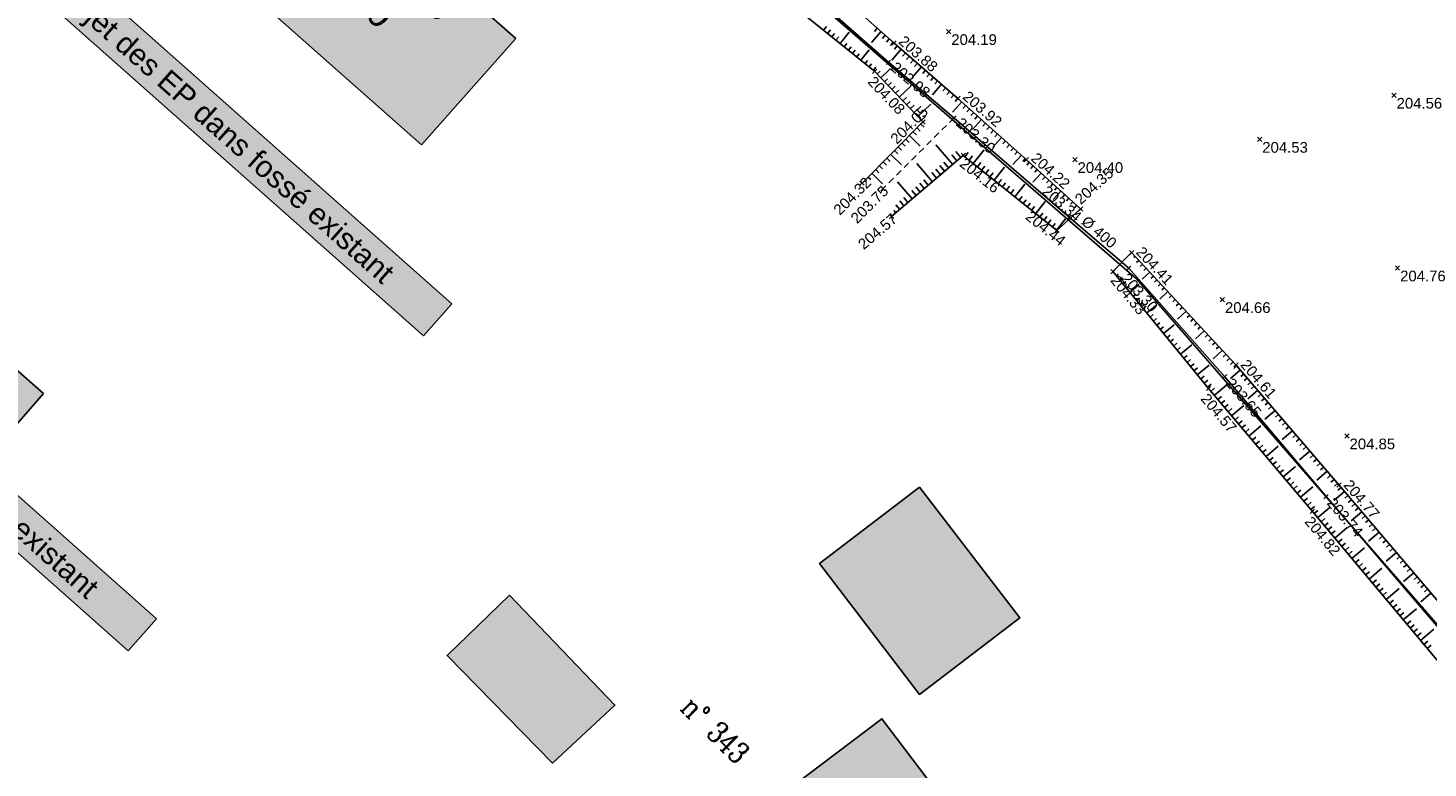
# Model space of a CAD drawing. Extents: x 1616800 to 1632437, y 2248456 to 2251974.
# Tile 25 of 256: x 1617912 to 1618044, y 2251266 to 2251335. Entities that reach past the tile are written whole.
import ezdxf
from ezdxf.enums import TextEntityAlignment as Align

# ---------------------------------------------------------------- set-up
doc = ezdxf.new("R2010")
doc.units = 0
doc.header["$LTSCALE"] = 2
doc.header["$PDMODE"] = 3
doc.header["$PDSIZE"] = 0.2
for name, pattern in [('CONTINU', [0]), ('FOSSE', [0.5, 0.3, -0.2]), ('TOPO_CONTINU', [0.5, 0.25, 0.25])]:
    doc.linetypes.add(name, pattern=pattern)
doc.layers.get('0').update_dxf_attribs({"linetype": 'CONTINUOUS'})
for name, color, linetype in [('02-PAP-EP TEXTE POUR 2000°', 3, 'CONTINUOUS'), ('03-PAP-EU TEXTE POUR 2000°', 1, 'CONTINUOUS'), ('06-PAP AEP PROJET', 5, 'CONTINUOUS'), ('X-PTS TOPO-TEXTE TOPOALT', 8, 'CONTINUOUS'), ('X-PTS TOPO-TOPOPOINT', 8, 'CONTINUOUS'), ('Y - FDP TOPO-LIMITES_ 98061', 8, 'CONTINUOUS'), ('Y-FDP TOPO-CAD_BATI', 11, 'CONTINUOUS'), ('Y-FDP TOPO-CADASTRE_NUMERO', 11, 'CONTINUOUS'), ('Y-FDP TOPO-TOP_AXE_FOSSE', 8, 'CONTINUOUS'), ('Y-FDP TOPO-TOP_BARBULE', 8, 'CONTINUOUS'), ('Y-FDP TOPO-TOP_TALUS', 8, 'CONTINUOUS'), ('Y-RESEAU EXISTANT FDP-TOP_PLUVIAL_400', 96, 'CONTINUOUS'), ('Y-RESEAU EXISTANT FDP-TOP_PLUVIAL_TEXTE', 96, 'CONTINUOUS')]:
    doc.layers.add(name, color=color, linetype=linetype)
doc.styles.add('Arial 1.5', font='arial.ttf', dxfattribs={"width": 0.99, "height": 0.75})
doc.styles.add('COMPLEX', font='complex.shx')
doc.styles.get("Standard").update_dxf_attribs({"font": 'arial.ttf'})

# ---------------------------------------------------------------- blocks, each defined once
blk = doc.blocks.new('TCPOINT')
at = {"color": 0}
blk.add_point((0, 0), dxfattribs=at)
at = {"layer": 'X-PTS TOPO-TEXTE TOPOALT'}
blk.add_attdef('ALT', text='', height=0.75, dxfattribs=at).set_placement((0.25, -0.25), align=Align.TOP_LEFT)
blk = doc.blocks.new('TCPOINT_C')
at = {"color": 0}
blk.add_point((0, 0), dxfattribs=at)
at = {"layer": 'X-PTS TOPO-TEXTE TOPOALT'}
blk.add_attdef('ALT', text='', height=0.75, dxfattribs=at).set_placement((0.5, 0.09), align=Align.MIDDLE_LEFT)
blk = doc.blocks.new('TCPOINT_2')
at = {"color": 0}
blk.add_point((0, 0), dxfattribs=at)
at = {"layer": 'X-PTS TOPO-TEXTE TOPOALT'}
blk.add_attdef('ALT', (0.25, 0.25), '', height=0.75, dxfattribs=at)

msp = doc.modelspace()

# ---------------------------------------------------------------- hatches: boundary and pattern name
at = {"layer": 'Y-FDP TOPO-CAD_BATI'}
for points in [[(1617995.9922, 2251292.2961), (1618005.3768, 2251280.0324), (1617996.0005, 2251272.8654), (1617986.626, 2251285.129)], [(1617957.5619, 2251282.1558), (1617967.4518, 2251271.8583), (1617961.6092, 2251266.4237), (1617951.7275, 2251276.4912)], [(1617973.9367, 2251262.2073), (1617977.2061, 2251264.6819), (1617979.9181, 2251261.0906), (1617992.4626, 2251270.583), (1618005.1917, 2251253.7631), (1617999.8801, 2251249.7444), (1618006.215, 2251241.3747), (1617995.5315, 2251233.2879)]]:
    msp.add_hatch(color=256, dxfattribs=at).paths.add_polyline_path(points)

# ---------------------------------------------------------------- linework, layer by layer
at = {"layer": 'Y - FDP TOPO-LIMITES_ 98061', "flags": 128}
msp.add_lwpolyline([(1618000.033, 2251119.6372), (1618010.804, 2251118.9442), (1618115.6175, 2251197.6704), (1618016.3138, 2251311.8142), (1617999.4777, 2251326.37), (1617969.9379, 2251352.0601), (1617934.7754, 2251382.3083), (1618000.3795, 2251451.6653), (1618016.0396, 2251467.7735), (1618112.1715, 2251442.2887), (1618276.1045, 2251385.219), (1618332.7249, 2251346.7882), (1618346.2552, 2251357.2778), (1618351.6069, 2251354.908), (1618148.3489, 2251202.3141), (1618189.5386, 2251153.7374), (1618188.0254, 2251152.4292), (1618159.8898, 2251128.1121), (1618124.8252, 2251097.8039), (1618067.4989, 2251048.255), (1618052.0285, 2251063.7931), (1618022.5176, 2251095.4882), (1618000.033, 2251119.6372)], dxfattribs=at)
msp.add_lwpolyline([(1617934.7754, 2251382.3083), (1617969.9379, 2251352.0601), (1617999.4777, 2251326.37), (1618016.3138, 2251311.8142), (1618115.6175, 2251197.6704), (1618010.804, 2251118.9442), (1618000.033, 2251119.6372), (1617987.9627, 2251132.6017), (1617972.2675, 2251149.4576), (1617957.6492, 2251163.9861), (1617839.028, 2251281.8757), (1617904.6571, 2251349.6964)], close=True, dxfattribs=at)
at = {"layer": 'Y-FDP TOPO-CAD_BATI', "flags": 128}
for points in [[(1617995.9923, 2251292.2953), (1618005.377, 2251280.0318), (1617996.0008, 2251272.8647), (1617986.6261, 2251285.1282), (1617995.9923, 2251292.2953)], [(1617957.5619, 2251282.1549), (1617967.4519, 2251271.8575), (1617961.6094, 2251266.4229), (1617951.7275, 2251276.4903), (1617957.5619, 2251282.1549)], [(1617973.9369, 2251262.2066), (1617977.2063, 2251264.6812), (1617979.9184, 2251261.0899), (1617992.4629, 2251270.5823), (1618005.1922, 2251253.7625), (1617999.8807, 2251249.7439), (1618006.2157, 2251241.3742), (1617995.5323, 2251233.2874), (1617973.9369, 2251262.2066)]]:
    msp.add_lwpolyline(points, close=True, dxfattribs=at)
at = {"layer": 'Y-FDP TOPO-TOP_AXE_FOSSE', "flags": 128}
for points in [[(1618010.012, 2251317.578), (1617999.211, 2251326.888), (1617993.081, 2251332.1), (1617981.784, 2251342.05), (1617972.369, 2251350.343), (1617959.252, 2251361.899), (1617947.067, 2251371.918), (1617935.4036, 2251382.537)], [(1618015.59, 2251312.796), (1618024.588, 2251302.625), (1618034.084, 2251291.399), (1618045.776, 2251277.741), (1618057.619, 2251264.29), (1618069.665, 2251250.343), (1618080.511, 2251238.102), (1618091.341, 2251225.632), (1618102.248, 2251212.839), (1618113.069, 2251200.421), (1618115.7166, 2251197.303)]]:
    msp.add_lwpolyline(points, dxfattribs=at)
at = {"layer": 'Y-FDP TOPO-TOP_AXE_FOSSE', "linetype": 'FOSSE', "flags": 128}
msp.add_lwpolyline([(1617999.211, 2251326.888), (1617992.565, 2251320.257)], dxfattribs=at)
at = {"layer": 'Y-FDP TOPO-TOP_BARBULE'}
for p, q in [((1617986.9929, 2251335.1161), (1617987.2584, 2251335.4454)), ((1617987.3821, 2251334.8023), (1617987.6443, 2251335.1274)), ((1617992.0316, 2251335.2973), (1617991.7602, 2251334.9908)), ((1617987.7714, 2251334.4884), (1617988.0303, 2251334.8095)), ((1617988.1606, 2251334.1746), (1617988.4162, 2251334.4916)), ((1617988.5499, 2251333.8608), (1617989.391, 2251334.904)), ((1617988.9391, 2251333.5469), (1617989.1882, 2251333.8558)), ((1617992.4059, 2251334.9659), (1617991.5021, 2251333.9449)), ((1617992.7803, 2251334.6344), (1617992.5094, 2251334.3284)), ((1617993.1547, 2251334.303), (1617992.8839, 2251333.9972)), ((1617993.5291, 2251333.9716), (1617993.2585, 2251333.666)), ((1617989.3283, 2251333.2331), (1617989.5741, 2251333.5379)), ((1617989.7176, 2251332.9192), (1617989.9601, 2251333.22)), ((1617990.1068, 2251332.6054), (1617990.346, 2251332.9021)), ((1617990.496, 2251332.2916), (1617991.2825, 2251333.267)), ((1617994.2843, 2251333.3162), (1617993.3907, 2251332.2845)), ((1617993.9064, 2251333.6435), (1617993.6387, 2251333.3344)), ((1617994.6623, 2251332.9888), (1617994.3949, 2251332.6802)), ((1617995.0402, 2251332.6615), (1617994.7736, 2251332.3536)), ((1617990.8853, 2251331.9777), (1617991.1179, 2251332.2663)), ((1617991.2745, 2251331.6639), (1617991.5039, 2251331.9484)), ((1617991.6637, 2251331.35), (1617991.8898, 2251331.6305)), ((1617992.0234, 2251331.0041), (1617992.2891, 2251331.2571)), ((1617992.3682, 2251330.642), (1617993.2842, 2251331.5144)), ((1617995.4181, 2251332.3341), (1617995.1522, 2251332.0271)), ((1617996.174, 2251331.6794), (1617995.2924, 2251330.6616)), ((1617995.7961, 2251332.0067), (1617995.5309, 2251331.7006)), ((1617996.5519, 2251331.352), (1617996.2882, 2251331.0475)), ((1617992.7131, 2251330.28), (1617992.997, 2251330.5504)), ((1617993.0579, 2251329.9179), (1617993.351, 2251330.1971)), ((1617993.4027, 2251329.5558), (1617993.705, 2251329.8437)), ((1617994.0924, 2251328.8317), (1617995.1612, 2251329.8496)), ((1617996.9299, 2251331.0246), (1617996.6668, 2251330.721)), ((1617997.3078, 2251330.6973), (1617997.0455, 2251330.3944)), ((1617998.0637, 2251330.0426), (1617997.1941, 2251329.0387)), ((1617997.6857, 2251330.3699), (1617997.4241, 2251330.0679)), ((1617993.7475, 2251329.1937), (1617994.059, 2251329.4904)), ((1617994.4372, 2251328.4696), (1617994.767, 2251328.7837)), ((1617998.4416, 2251329.7152), (1617998.1815, 2251329.4149)), ((1617998.8195, 2251329.3878), (1617998.5601, 2251329.0883)), ((1617999.1975, 2251329.0605), (1617998.9388, 2251328.7618)), ((1617999.5754, 2251328.7331), (1617999.3174, 2251328.4353)), ((1617994.782, 2251328.1075), (1617995.121, 2251328.4304)), ((1617995.1268, 2251327.7454), (1617995.475, 2251328.077)), ((1617995.4717, 2251327.3834), (1617995.829, 2251327.7237)), ((1617995.8165, 2251327.0213), (1617997.0382, 2251328.1848)), ((1617999.9478, 2251328.3995), (1617999.0773, 2251327.4293)), ((1618000.32, 2251328.0656), (1618000.0609, 2251327.7769)), ((1618000.6921, 2251327.7316), (1618000.4346, 2251327.4447)), ((1618001.0643, 2251327.3977), (1618000.8084, 2251327.1126)), ((1617995.7609, 2251325.947), (1617996.0621, 2251325.6472)), ((1617996.1135, 2251326.3014), (1617996.4151, 2251326.0014)), ((1617996.1613, 2251326.6592), (1617996.537, 2251327.017)), ((1618001.8085, 2251326.7299), (1618000.9663, 2251325.7912)), ((1618001.4364, 2251327.0638), (1618001.1821, 2251326.7804)), ((1618002.1807, 2251326.3959), (1618001.9296, 2251326.1161)), ((1618002.5528, 2251326.062), (1618002.3033, 2251325.784)), ((1617994.703, 2251324.8835), (1617995.0033, 2251324.5848)), ((1617995.0556, 2251325.238), (1617996.0578, 2251324.2411)), ((1617995.4082, 2251325.5925), (1617995.7092, 2251325.2931)), ((1618002.925, 2251325.7281), (1618002.6771, 2251325.4518)), ((1618003.6693, 2251325.0602), (1618002.8536, 2251324.1512)), ((1618003.2971, 2251325.3941), (1618003.0508, 2251325.1197)), ((1618004.0414, 2251324.7263), (1618003.7983, 2251324.4554)), ((1617993.2925, 2251323.4656), (1617994.2893, 2251322.474)), ((1617993.6451, 2251323.8201), (1617993.9445, 2251323.5223)), ((1617993.9977, 2251324.1746), (1617994.2974, 2251323.8764)), ((1617994.3504, 2251324.529), (1617994.6504, 2251324.2306)), ((1617999.097, 2251322.5265), (1617997.5328, 2251324.364)), ((1617999.4777, 2251322.8506), (1617999.0023, 2251323.4091)), ((1617999.8585, 2251323.1747), (1617999.3769, 2251323.7405)), ((1618000.2429, 2251323.2477), (1618000.5558, 2251323.6382)), ((1618000.6332, 2251322.9351), (1618000.9433, 2251323.3223)), ((1618001.0234, 2251322.6225), (1618002.0482, 2251323.9018)), ((1618004.4136, 2251324.3923), (1618004.1721, 2251324.1232)), ((1618004.7857, 2251324.0584), (1618004.5458, 2251323.7911)), ((1618005.53, 2251323.3905), (1618004.741, 2251322.5112)), ((1618005.1578, 2251323.7245), (1618004.9195, 2251323.4589)), ((1617991.882, 2251322.0477), (1617992.1798, 2251321.7515)), ((1617992.2346, 2251322.4022), (1617992.5327, 2251322.1056)), ((1617992.5872, 2251322.7566), (1617992.8856, 2251322.4598)), ((1617992.9399, 2251323.1111), (1617993.2386, 2251322.8139)), ((1617997.1933, 2251320.906), (1617995.7318, 2251322.6229)), ((1617997.9548, 2251321.5542), (1617997.504, 2251322.0838)), ((1617998.3355, 2251321.8783), (1617997.8786, 2251322.4151)), ((1617998.7163, 2251322.2024), (1617998.2532, 2251322.7465)), ((1618001.4137, 2251322.3099), (1618001.7184, 2251322.6903)), ((1618001.8039, 2251321.9973), (1618002.1059, 2251322.3744)), ((1618002.1941, 2251321.6847), (1618002.4935, 2251322.0584)), ((1618002.9746, 2251321.0596), (1618003.9543, 2251322.2826)), ((1618005.9021, 2251323.0566), (1618005.667, 2251322.7946)), ((1618006.2726, 2251322.7209), (1618006.0378, 2251322.4626)), ((1618006.6426, 2251322.3845), (1618006.4099, 2251322.1286)), ((1618007.0125, 2251322.0481), (1618006.7819, 2251321.7946)), ((1617990.8241, 2251320.9842), (1617990.9127, 2251320.8961)), ((1617991.1767, 2251321.3387), (1617991.4118, 2251321.1049)), ((1617991.5294, 2251321.6932), (1617992.5209, 2251320.7069)), ((1617995.2897, 2251319.2855), (1617993.9308, 2251320.8818)), ((1617996.4319, 2251320.2578), (1617996.0057, 2251320.7584)), ((1617996.8126, 2251320.5819), (1617996.3803, 2251321.0897)), ((1617997.5741, 2251321.2301), (1617997.1294, 2251321.7524)), ((1618002.5844, 2251321.3721), (1618002.881, 2251321.7424)), ((1618003.3649, 2251320.747), (1618003.6561, 2251321.1105)), ((1618003.7551, 2251320.4344), (1618004.0436, 2251320.7945)), ((1618004.9258, 2251319.4966), (1618005.8604, 2251320.6634)), ((1618007.3824, 2251321.7117), (1618006.621, 2251320.8744)), ((1618007.7524, 2251321.3754), (1618007.5261, 2251321.1265)), ((1618008.1223, 2251321.039), (1618007.8981, 2251320.7925)), ((1618008.4922, 2251320.7026), (1618008.2702, 2251320.4585)), ((1617994.9089, 2251318.9614), (1617994.5074, 2251319.433)), ((1617995.6704, 2251319.6096), (1617995.2566, 2251320.0957)), ((1617996.0511, 2251319.9337), (1617995.6312, 2251320.4271)), ((1618004.1453, 2251320.1218), (1618004.4311, 2251320.4786)), ((1618004.5356, 2251319.8092), (1618004.8187, 2251320.1626)), ((1618005.316, 2251319.184), (1618005.5937, 2251319.5307)), ((1618009.2321, 2251320.0298), (1618008.5063, 2251319.2317)), ((1618008.8621, 2251320.3662), (1618008.6423, 2251320.1244)), ((1618009.602, 2251319.6935), (1618009.3864, 2251319.4564)), ((1618009.9719, 2251319.3571), (1618009.7585, 2251319.1224)), ((1617993.7667, 2251317.9891), (1617993.582, 2251318.2061)), ((1617994.1475, 2251318.3132), (1617993.7779, 2251318.7473)), ((1617994.5282, 2251318.6373), (1617994.1329, 2251319.1017)), ((1618005.7063, 2251318.8714), (1618005.9813, 2251319.2147)), ((1618006.0965, 2251318.5588), (1618006.3688, 2251318.8987)), ((1618006.4868, 2251318.2462), (1618006.7563, 2251318.5828)), ((1618006.877, 2251317.9336), (1618007.7666, 2251319.0442)), ((1618010.3419, 2251319.0207), (1618010.1306, 2251318.7883)), ((1618010.7118, 2251318.6843), (1618010.5026, 2251318.4543)), ((1618007.2672, 2251317.621), (1618007.5314, 2251317.9508)), ((1618007.6575, 2251317.3085), (1618007.9189, 2251317.6349)), ((1618008.0477, 2251316.9959), (1618008.3065, 2251317.3189)), ((1618008.438, 2251316.6833), (1618008.694, 2251317.0029)), ((1618008.8282, 2251316.3707), (1618009.6727, 2251317.4249)), ((1618016.1956, 2251313.8969), (1618016.0782, 2251313.7878)), ((1618016.5361, 2251313.5308), (1618016.326, 2251313.3353)), ((1618016.8767, 2251313.1647), (1618016.6643, 2251312.9672)), ((1618017.2172, 2251312.7986), (1618017.0027, 2251312.5991)), ((1618014.4264, 2251312.0978), (1618014.6058, 2251312.2444)), ((1618014.7427, 2251311.7106), (1618014.9945, 2251311.9163)), ((1618015.0591, 2251311.3234), (1618015.3145, 2251311.5321)), ((1618017.5578, 2251312.4325), (1618016.8353, 2251311.7605)), ((1618017.8983, 2251312.0664), (1618017.6794, 2251311.8628)), ((1618018.2389, 2251311.7003), (1618018.0177, 2251311.4947)), ((1618015.3754, 2251310.9362), (1618015.6345, 2251311.1479)), ((1618015.6918, 2251310.549), (1618016.5676, 2251311.2646)), ((1618016.0081, 2251310.1618), (1618016.2745, 2251310.3795)), ((1618018.5794, 2251311.3343), (1618018.3561, 2251311.1265)), ((1618019.2605, 2251310.6021), (1618018.5015, 2251309.896)), ((1618018.92, 2251310.9682), (1618018.6945, 2251310.7584)), ((1618019.6011, 2251310.236), (1618019.3712, 2251310.0221)), ((1618016.3245, 2251309.7746), (1618016.5945, 2251309.9953)), ((1618016.6408, 2251309.3874), (1618016.9145, 2251309.6111)), ((1618016.9572, 2251309.0003), (1618017.2345, 2251309.2268)), ((1618017.2736, 2251308.6131), (1618018.2101, 2251309.3783)), ((1618019.9416, 2251309.8699), (1618019.7095, 2251309.654)), ((1618020.2822, 2251309.5038), (1618020.0479, 2251309.2858)), ((1618020.6227, 2251309.1377), (1618020.3862, 2251308.9177)), ((1618017.5899, 2251308.2259), (1618017.8745, 2251308.4584)), ((1618017.9063, 2251307.8387), (1618018.1945, 2251308.0742)), ((1618018.2226, 2251307.4515), (1618018.5145, 2251307.69)), ((1618018.8553, 2251306.6771), (1618019.8527, 2251307.492)), ((1618020.9633, 2251308.7716), (1618020.1676, 2251308.0315)), ((1618021.3038, 2251308.4055), (1618021.063, 2251308.1814)), ((1618021.6444, 2251308.0394), (1618021.4013, 2251307.8133)), ((1618021.9849, 2251307.6733), (1618021.7397, 2251307.4452)), ((1618018.539, 2251307.0643), (1618018.8345, 2251307.3058)), ((1618019.1717, 2251306.2899), (1618019.4745, 2251306.5373)), ((1618022.666, 2251306.9411), (1618021.8338, 2251306.167)), ((1618022.3255, 2251307.3072), (1618022.078, 2251307.077)), ((1618023.0066, 2251306.575), (1618022.7547, 2251306.3408)), ((1618023.3472, 2251306.209), (1618023.0931, 2251305.9726)), ((1618019.488, 2251305.9027), (1618019.7946, 2251306.1531)), ((1618019.8044, 2251305.5155), (1618020.1146, 2251305.7689)), ((1618020.1207, 2251305.1283), (1618020.4346, 2251305.3847)), ((1618020.4371, 2251304.7411), (1618021.4953, 2251305.6057)), ((1618023.6877, 2251305.8429), (1618023.4314, 2251305.6045)), ((1618024.3688, 2251305.1107), (1618023.5, 2251304.3025)), ((1618024.0283, 2251305.4768), (1618023.7698, 2251305.2363)), ((1618020.7535, 2251304.3539), (1618021.0746, 2251304.6163)), ((1618021.0698, 2251303.9667), (1618021.3946, 2251304.2321)), ((1618021.3862, 2251303.5795), (1618021.7146, 2251303.8478)), ((1618022.0189, 2251302.8051), (1618023.1379, 2251303.7194)), ((1618024.7094, 2251304.7446), (1618024.4465, 2251304.5001)), ((1618025.0499, 2251304.3785), (1618024.7849, 2251304.1319)), ((1618025.3905, 2251304.0124), (1618025.1232, 2251303.7638)), ((1618025.727, 2251303.6427), (1618025.4486, 2251303.4042)), ((1618021.7025, 2251303.1923), (1618022.0346, 2251303.4636)), ((1618022.3352, 2251302.418), (1618022.6746, 2251302.6952)), ((1618022.6516, 2251302.0308), (1618022.9946, 2251302.311)), ((1618026.0523, 2251303.263), (1618025.1228, 2251302.4667)), ((1618026.3776, 2251302.8833), (1618026.0982, 2251302.6439)), ((1618026.7029, 2251302.5036), (1618026.4229, 2251302.2637)), ((1618022.9679, 2251301.6436), (1618023.3146, 2251301.9268)), ((1618023.2889, 2251301.2602), (1618023.6321, 2251301.5506)), ((1618023.6119, 2251300.8785), (1618024.7558, 2251301.8465)), ((1618027.6788, 2251301.3645), (1618026.7397, 2251300.5599)), ((1618027.0282, 2251302.1239), (1618026.7476, 2251301.8835)), ((1618027.3535, 2251301.7442), (1618027.0724, 2251301.5033)), ((1618028.0041, 2251300.9848), (1618027.7218, 2251300.7429)), ((1618023.9349, 2251300.4968), (1618024.278, 2251300.7872)), ((1618024.2578, 2251300.1151), (1618024.601, 2251300.4055)), ((1618024.5808, 2251299.7334), (1618024.924, 2251300.0238)), ((1618024.9038, 2251299.3518), (1618025.2469, 2251299.6421)), ((1618025.2268, 2251298.9701), (1618026.3705, 2251299.9378)), ((1618028.3294, 2251300.6051), (1618028.0466, 2251300.3627)), ((1618028.6547, 2251300.2254), (1618028.3713, 2251299.9825)), ((1618028.98, 2251299.8457), (1618028.696, 2251299.6023)), ((1618025.5497, 2251298.5884), (1618025.8928, 2251298.8787)), ((1618025.8727, 2251298.2067), (1618026.2158, 2251298.497)), ((1618029.3053, 2251299.4659), (1618028.3567, 2251298.6532)), ((1618029.6306, 2251299.0862), (1618029.3455, 2251298.8419)), ((1618029.956, 2251298.7065), (1618029.6702, 2251298.4617)), ((1618030.2813, 2251298.3268), (1618029.9949, 2251298.0815)), ((1618026.1957, 2251297.825), (1618026.5388, 2251298.1153)), ((1618026.5187, 2251297.4433), (1618026.8617, 2251297.7336)), ((1618026.8416, 2251297.0616), (1618027.9851, 2251298.0292)), ((1618030.9319, 2251297.5674), (1618029.9737, 2251296.7465)), ((1618030.6066, 2251297.9471), (1618030.3197, 2251297.7013)), ((1618031.2572, 2251297.1877), (1618030.9691, 2251296.9409)), ((1618027.1646, 2251296.6799), (1618027.5076, 2251296.9702)), ((1618027.4876, 2251296.2982), (1618027.8306, 2251296.5885)), ((1618027.8106, 2251295.9165), (1618028.1536, 2251296.2068)), ((1618028.1335, 2251295.5349), (1618028.4765, 2251295.8251)), ((1618028.4565, 2251295.1532), (1618029.5997, 2251296.1205)), ((1618031.5825, 2251296.808), (1618031.2939, 2251296.5607)), ((1618031.9078, 2251296.4283), (1618031.6186, 2251296.1805)), ((1618032.2331, 2251296.0486), (1618031.9433, 2251295.8003)), ((1618028.7795, 2251294.7715), (1618029.1224, 2251295.0617)), ((1618029.1025, 2251294.3898), (1618029.4454, 2251294.68)), ((1618032.5584, 2251295.6689), (1618031.5907, 2251294.8398)), ((1618032.8837, 2251295.2891), (1618032.5928, 2251295.0399)), ((1618033.209, 2251294.9094), (1618032.9175, 2251294.6597)), ((1618033.5343, 2251294.5297), (1618033.2422, 2251294.2795)), ((1618029.4254, 2251294.0081), (1618029.7684, 2251294.2983)), ((1618029.7484, 2251293.6264), (1618030.0913, 2251293.9166)), ((1618030.0714, 2251293.2447), (1618031.2144, 2251294.2119)), ((1618030.3944, 2251292.863), (1618030.7372, 2251293.1532)), ((1618034.1849, 2251293.7703), (1618033.2077, 2251292.9331)), ((1618033.8596, 2251294.15), (1618033.567, 2251293.8993)), ((1618034.5102, 2251293.3906), (1618034.2164, 2251293.139)), ((1618030.7174, 2251292.4813), (1618031.0602, 2251292.7715)), ((1618031.0403, 2251292.0997), (1618031.3832, 2251292.3898)), ((1618031.3633, 2251291.718), (1618031.7061, 2251292.0081)), ((1618031.6863, 2251291.3363), (1618032.829, 2251292.3032)), ((1618034.8355, 2251293.0109), (1618034.5412, 2251292.7588)), ((1618035.8094, 2251291.8701), (1618034.8243, 2251291.0316)), ((1618035.1608, 2251292.6312), (1618034.8659, 2251292.3786)), ((1618035.4854, 2251292.2509), (1618035.1896, 2251291.9991)), ((1618032.0093, 2251290.9546), (1618032.352, 2251291.2447)), ((1618032.3322, 2251290.5729), (1618032.675, 2251290.863)), ((1618032.6552, 2251290.1912), (1618032.998, 2251290.4812)), ((1618036.1335, 2251291.4894), (1618035.8382, 2251291.238)), ((1618036.4576, 2251291.1086), (1618036.1626, 2251290.8575)), ((1618036.7817, 2251290.7278), (1618036.4869, 2251290.477)), ((1618032.9771, 2251289.8086), (1618033.3222, 2251290.0974)), ((1618033.2979, 2251289.4251), (1618034.4519, 2251290.3908)), ((1618033.6188, 2251289.0417), (1618033.966, 2251289.3322)), ((1618037.4298, 2251289.9663), (1618036.449, 2251289.1315)), ((1618037.1058, 2251290.3471), (1618036.8112, 2251290.0964)), ((1618037.7539, 2251289.5856), (1618037.4599, 2251289.3354)), ((1618038.078, 2251289.2048), (1618037.7843, 2251288.9548)), ((1618033.9397, 2251288.6582), (1618034.288, 2251288.9496)), ((1618034.2606, 2251288.2748), (1618034.6099, 2251288.5671)), ((1618034.5815, 2251287.8913), (1618034.9318, 2251288.1845)), ((1618034.9023, 2251287.5079), (1618036.0735, 2251288.4879)), ((1618039.0502, 2251288.0626), (1618038.0737, 2251287.2314)), ((1618038.4021, 2251288.8241), (1618038.1086, 2251288.5743)), ((1618038.7261, 2251288.4433), (1618038.4329, 2251288.1938)), ((1618035.2232, 2251287.1244), (1618035.5756, 2251287.4193)), ((1618035.5441, 2251286.741), (1618035.8975, 2251287.0367)), ((1618035.865, 2251286.3575), (1618036.2194, 2251286.6541)), ((1618036.5067, 2251285.5906), (1618037.6951, 2251286.585)), ((1618039.3743, 2251287.6818), (1618039.0816, 2251287.4327)), ((1618039.6984, 2251287.3011), (1618039.4059, 2251287.0522)), ((1618040.0225, 2251286.9203), (1618039.7303, 2251286.6716)), ((1618040.3465, 2251286.5396), (1618040.0546, 2251286.2911)), ((1618036.1859, 2251285.974), (1618036.5413, 2251286.2715)), ((1618036.8276, 2251285.2071), (1618037.1852, 2251285.5063)), ((1618040.6706, 2251286.1588), (1618039.6984, 2251285.3313)), ((1618040.9947, 2251285.778), (1618040.7033, 2251285.53)), ((1618041.3188, 2251285.3973), (1618041.0276, 2251285.1495)), ((1618037.1485, 2251284.8237), (1618037.5071, 2251285.1237)), ((1618037.4694, 2251284.4402), (1618037.829, 2251284.7412)), ((1618037.7903, 2251284.0568), (1618038.1509, 2251284.3586)), ((1618038.1111, 2251283.6733), (1618039.3167, 2251284.6822)), ((1618042.291, 2251284.255), (1618041.3231, 2251283.4312)), ((1618041.6428, 2251285.0165), (1618041.352, 2251284.769)), ((1618041.9669, 2251284.6358), (1618041.6763, 2251284.3884)), ((1618042.6151, 2251283.8743), (1618042.325, 2251283.6274)), ((1618038.432, 2251283.2899), (1618038.7947, 2251283.5934)), ((1618038.7529, 2251282.9064), (1618039.1166, 2251283.2108)), ((1618039.0738, 2251282.523), (1618039.4385, 2251282.8282)), ((1618039.7155, 2251281.7561), (1618040.9383, 2251282.7793)), ((1618042.9391, 2251283.4935), (1618042.6493, 2251283.2468)), ((1618043.2632, 2251283.1128), (1618042.9736, 2251282.8663)), ((1618043.5873, 2251282.732), (1618043.298, 2251282.4858)), ((1618039.3947, 2251282.1395), (1618039.7604, 2251282.4456)), ((1618040.0364, 2251281.3726), (1618040.4043, 2251281.6804)), ((1618040.3573, 2251280.9892), (1618040.7262, 2251281.2978)), ((1618043.9114, 2251282.3513), (1618042.9478, 2251281.5311)), ((1618040.6782, 2251280.6057), (1618041.0481, 2251280.9153)), ((1618040.999, 2251280.2222), (1618041.37, 2251280.5327)), ((1618041.3199, 2251279.8388), (1618042.5599, 2251280.8764)), ((1618041.6408, 2251279.4553), (1618042.0138, 2251279.7675)), ((1618041.9617, 2251279.0719), (1618042.3357, 2251279.3849)), ((1618042.2826, 2251278.6884), (1618042.6576, 2251279.0023)), ((1618042.6034, 2251278.305), (1618042.9796, 2251278.6197)), ((1618042.9243, 2251277.9215), (1618044.1815, 2251278.9735)), ((1618043.2452, 2251277.5381), (1618043.6234, 2251277.8545)), ((1618043.5661, 2251277.1546), (1618043.9453, 2251277.4719))]:
    msp.add_line(p, q, dxfattribs=at)
at = {"layer": 'Y-FDP TOPO-TOP_TALUS', "flags": 128}
for points in [[(1618011.0817, 2251318.3479), (1618006.002, 2251322.967), (1617999.594, 2251328.717), (1617993.593, 2251333.915), (1617983.108, 2251343.197), (1617973.264, 2251352.021), (1617960.096, 2251363.436), (1617946.983, 2251374.946), (1617939.7716, 2251381.104), (1617938.2516, 2251382.654, -0.23124628), (1617938.5296, 2251383.556), (1617949.1796, 2251394.777), (1617961.8056, 2251407.837), (1617973.5676, 2251420.947), (1617985.8756, 2251434.036), (1618001.7246, 2251451.271)], [(1617925.2366, 2251368.748), (1617934.6966, 2251379.215, -0.4820286), (1617936.0176, 2251379.132), (1617939.2966, 2251376.483), (1617945.83, 2251370.775), (1617958.073, 2251360.729), (1617970.887, 2251349.18), (1617980.333, 2251340.486), (1617991.794, 2251331.245), (1617996.312, 2251326.501), (1617990.611, 2251320.77)]]:
    msp.add_lwpolyline(points, format="xyb", dxfattribs=at)
at = {"layer": 'Y-FDP TOPO-TOP_TALUS', "linetype": 'CONTINU', "flags": 128}
for points in [[(1617993.386, 2251317.665), (1618000.089, 2251323.371), (1618008.869, 2251316.338)], [(1618008.869, 2251316.338), (1618011.084, 2251318.35)], [(1618015.855, 2251314.263), (1618014.11, 2251312.485)]]:
    msp.add_lwpolyline(points, dxfattribs=at)
at = {"layer": 'Y-FDP TOPO-TOP_TALUS', "flags": 128}
for points in [[(1618015.855, 2251314.263), (1618025.642, 2251303.742), (1618035.298, 2251292.471), (1618046.917, 2251278.82), (1618058.9, 2251264.866), (1618070.954, 2251251.388), (1618081.726, 2251238.993), (1618092.519, 2251226.769), (1618103.496, 2251213.829), (1618114.103, 2251201.727), (1618118.2486, 2251196.556)], [(1618014.11, 2251312.485), (1618023.064, 2251301.526), (1618032.806, 2251290.013), (1618044.462, 2251276.084), (1618056.665, 2251263.202), (1618068.266, 2251249.62), (1618079.299, 2251237.093), (1618090.153, 2251224.541), (1618100.981, 2251211.754), (1618111.969, 2251199.127), (1618114.0216, 2251197.08)]]:
    msp.add_lwpolyline(points, dxfattribs=at)
at = {"layer": 'Y-RESEAU EXISTANT FDP-TOP_PLUVIAL_400', "linetype": 'TOPO_CONTINU', "flags": 128}
msp.add_lwpolyline([(1618010.012, 2251317.578), (1618015.59, 2251312.796)], dxfattribs=at)

# ---------------------------------------------------------------- block references
at = {"layer": 'X-PTS TOPO-TOPOPOINT'}
ref = msp.add_blockref('TCPOINT', (1617998.7146, 2251334.973, 204.19), dxfattribs=at)
ref.add_attrib('ALT', '204.19', dxfattribs={"layer": 'X-PTS TOPO-TEXTE TOPOALT', "height": 1, "rotation": 0}).set_placement((1617998.9646, 2251334.723, 204.19), align=Align.TOP_LEFT)
ref = msp.add_blockref('TCPOINT_2', (1617993.593, 2251333.915, 203.88), dxfattribs=dict(at, rotation=318.482668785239))
ref.add_attrib('ALT', '203.88', (1617993.9459, 2251333.9365, 203.88), dxfattribs={"layer": 'X-PTS TOPO-TEXTE TOPOALT', "height": 1, "rotation": 318.482669})
ref = msp.add_blockref('TCPOINT', (1617991.794, 2251331.245, 204.08), dxfattribs=dict(at, rotation=313.6022158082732))
ref.add_attrib('ALT', '204.08', dxfattribs={"layer": 'X-PTS TOPO-TEXTE TOPOALT', "height": 1, "rotation": 313.602216}).set_placement((1617991.7854, 2251330.8916, 204.08), align=Align.TOP_LEFT)
ref = msp.add_blockref('TCPOINT_C', (1617993.081, 2251332.1, 202.98), dxfattribs=dict(at, rotation=319.6273249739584))
ref.add_attrib('ALT', '202.98', dxfattribs={"layer": 'X-PTS TOPO-TEXTE TOPOALT', "height": 1, "rotation": 319.627325}).set_placement((1617993.5202, 2251331.8447, 202.98), align=Align.MIDDLE_LEFT)
ref = msp.add_blockref('TCPOINT_2', (1617999.594, 2251328.717, 203.92), dxfattribs=dict(at, rotation=319.1012506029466))
ref.add_attrib('ALT', '203.92', (1617999.9466, 2251328.7423, 203.92), dxfattribs={"layer": 'X-PTS TOPO-TEXTE TOPOALT', "height": 1, "rotation": 319.101251})
ref = msp.add_blockref('TCPOINT', (1618040.4406, 2251329.007, 204.56), dxfattribs=at)
ref.add_attrib('ALT', '204.56', dxfattribs={"layer": 'X-PTS TOPO-TEXTE TOPOALT', "height": 1, "rotation": 360}).set_placement((1618040.6906, 2251328.757, 204.56), align=Align.TOP_LEFT)
ref = msp.add_blockref('TCPOINT', (1617996.312, 2251326.501, 204.05), dxfattribs=dict(at, rotation=45.15035597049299))
ref.add_attrib('ALT', '204.05', dxfattribs={"layer": 'X-PTS TOPO-TEXTE TOPOALT', "height": 1, "rotation": 45.150356}).set_placement((1617993.1598, 2251325.0576, 204.05), align=Align.TOP_LEFT)
ref = msp.add_blockref('TCPOINT_C', (1617999.211, 2251326.888, 203.3), dxfattribs=dict(at, rotation=319.2400677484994))
ref.add_attrib('ALT', '203.30', dxfattribs={"layer": 'X-PTS TOPO-TEXTE TOPOALT', "height": 1, "rotation": 319.240068}).set_placement((1617999.6485, 2251326.6297, 203.3), align=Align.MIDDLE_LEFT)
ref = msp.add_blockref('TCPOINT', (1618027.8536, 2251324.873, 204.53), dxfattribs=at)
ref.add_attrib('ALT', '204.53', dxfattribs={"layer": 'X-PTS TOPO-TEXTE TOPOALT', "height": 1, "rotation": 0}).set_placement((1618028.1036, 2251324.623, 204.53), align=Align.TOP_LEFT)
ref = msp.add_blockref('TCPOINT_2', (1618000.089, 2251323.371, 204.16), dxfattribs=dict(at, rotation=321.3043977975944))
ref.add_attrib('ALT', '204.16', (1617999.6589, 2251322.4342, 204.16), dxfattribs={"layer": 'X-PTS TOPO-TEXTE TOPOALT', "height": 1, "rotation": 321.304398})
ref = msp.add_blockref('TCPOINT_2', (1618006.002, 2251322.967, 204.22), dxfattribs=dict(at, rotation=318.0978679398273))
ref.add_attrib('ALT', '204.22', (1618006.355, 2251322.9861, 204.22), dxfattribs={"layer": 'X-PTS TOPO-TEXTE TOPOALT', "height": 1, "rotation": 318.097868})
ref = msp.add_blockref('TCPOINT', (1618010.5466, 2251322.981, 204.4), dxfattribs=at)
ref.add_attrib('ALT', '204.40', dxfattribs={"layer": 'X-PTS TOPO-TEXTE TOPOALT', "height": 1, "rotation": 0}).set_placement((1618010.7966, 2251322.731, 204.4), align=Align.TOP_LEFT)
ref = msp.add_blockref('TCPOINT_2', (1618011.084, 2251318.35, 204.35), dxfattribs=dict(at, rotation=42.25050537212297))
ref.add_attrib('ALT', '204.35', (1618011.101, 2251318.7031, 204.35), dxfattribs={"layer": 'X-PTS TOPO-TEXTE TOPOALT', "height": 1, "rotation": 42.250505})
ref = msp.add_blockref('TCPOINT', (1617990.611, 2251320.77, 204.32), dxfattribs=dict(at, rotation=45.15035597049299))
ref.add_attrib('ALT', '204.32', dxfattribs={"layer": 'X-PTS TOPO-TEXTE TOPOALT', "height": 1, "rotation": 45.150356}).set_placement((1617987.8217, 2251318.4045, 204.32), align=Align.TOP_LEFT)
ref = msp.add_blockref('TCPOINT_C', (1617992.565, 2251320.257, 203.75), dxfattribs=dict(at, rotation=44.93526878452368))
ref.add_attrib('ALT', '203.75', dxfattribs={"layer": 'X-PTS TOPO-TEXTE TOPOALT', "height": 1, "rotation": 44.935269}).set_placement((1617989.792, 2251317.2703, 203.75), align=Align.MIDDLE_LEFT)
ref = msp.add_blockref('TCPOINT_C', (1618010.012, 2251317.578, 203.34), dxfattribs=dict(at, rotation=319.2400677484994))
ref.add_attrib('ALT', '203.34', dxfattribs={"layer": 'X-PTS TOPO-TEXTE TOPOALT', "height": 1, "rotation": 319.240068}).set_placement((1618007.7085, 2251320.2393, 203.34), align=Align.MIDDLE_LEFT)
ref = msp.add_blockref('TCPOINT_2', (1618008.869, 2251316.338, 204.44), dxfattribs=dict(at, rotation=321.3043977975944))
ref.add_attrib('ALT', '204.44', (1618005.8313, 2251317.4746, 204.44), dxfattribs={"layer": 'X-PTS TOPO-TEXTE TOPOALT', "height": 1, "rotation": 321.304398})
ref = msp.add_blockref('TCPOINT_2', (1617993.386, 2251317.665, 204.57), dxfattribs=dict(at, rotation=40.40644300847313))
ref.add_attrib('ALT', '204.57', (1617990.7571, 2251314.4837, 204.57), dxfattribs={"layer": 'X-PTS TOPO-TEXTE TOPOALT', "height": 1, "rotation": 40.406443})
ref = msp.add_blockref('TCPOINT_2', (1618015.855, 2251314.263, 204.41), dxfattribs=dict(at, rotation=312.9300372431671))
ref.add_attrib('ALT', '204.41', (1618016.2083, 2251314.2502, 204.41), dxfattribs={"layer": 'X-PTS TOPO-TEXTE TOPOALT', "height": 1, "rotation": 312.930037})
ref = msp.add_blockref('TCPOINT', (1618015.59, 2251312.796, 203.3), dxfattribs=dict(at, rotation=311.7819289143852))
ref.add_attrib('ALT', '203.30', dxfattribs={"layer": 'X-PTS TOPO-TEXTE TOPOALT', "height": 1, "rotation": 311.781929}).set_placement((1618015.5702, 2251312.443, 203.3), align=Align.TOP_LEFT)
ref = msp.add_blockref('TCPOINT', (1618040.7726, 2251312.818, 204.76), dxfattribs=at)
ref.add_attrib('ALT', '204.76', dxfattribs={"layer": 'X-PTS TOPO-TEXTE TOPOALT', "height": 1, "rotation": 360}).set_placement((1618041.0226, 2251312.568, 204.76), align=Align.TOP_LEFT)
ref = msp.add_blockref('TCPOINT_2', (1618014.11, 2251312.485, 204.33), dxfattribs=dict(at, rotation=309.6097885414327))
ref.add_attrib('ALT', '204.33', (1618013.8155, 2251311.6256, 204.33), dxfattribs={"layer": 'X-PTS TOPO-TEXTE TOPOALT', "height": 1, "rotation": 309.609789})
ref = msp.add_blockref('TCPOINT', (1618024.3586, 2251309.859, 204.66), dxfattribs=at)
ref.add_attrib('ALT', '204.66', dxfattribs={"layer": 'X-PTS TOPO-TEXTE TOPOALT', "height": 1, "rotation": 0}).set_placement((1618024.6086, 2251309.609, 204.66), align=Align.TOP_LEFT)
ref = msp.add_blockref('TCPOINT_2', (1618025.642, 2251303.742, 204.61), dxfattribs=dict(at, rotation=310.5870578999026))
ref.add_attrib('ALT', '204.61', (1618025.9945, 2251303.7148, 204.61), dxfattribs={"layer": 'X-PTS TOPO-TEXTE TOPOALT', "height": 1, "rotation": 310.587058})
ref = msp.add_blockref('TCPOINT_C', (1618024.588, 2251302.625, 203.65), dxfattribs=dict(at, rotation=310.2276630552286))
ref.add_attrib('ALT', '203.65', dxfattribs={"layer": 'X-PTS TOPO-TEXTE TOPOALT', "height": 1, "rotation": 310.227663}).set_placement((1618024.9796, 2251302.3014, 203.65), align=Align.MIDDLE_LEFT)
ref = msp.add_blockref('TCPOINT', (1618023.064, 2251301.526, 204.57), dxfattribs=dict(at, rotation=310.2370275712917))
ref.add_attrib('ALT', '204.57', dxfattribs={"layer": 'X-PTS TOPO-TEXTE TOPOALT', "height": 1, "rotation": 310.237028}).set_placement((1618023.0346, 2251301.1737, 204.57), align=Align.TOP_LEFT)
ref = msp.add_blockref('TCPOINT', (1618036.0316, 2251297.081, 204.85), dxfattribs=at)
ref.add_attrib('ALT', '204.85', dxfattribs={"layer": 'X-PTS TOPO-TEXTE TOPOALT', "height": 1, "rotation": 360}).set_placement((1618036.2816, 2251296.831, 204.85), align=Align.TOP_LEFT)
ref = msp.add_blockref('TCPOINT_2', (1618035.298, 2251292.471, 204.77), dxfattribs=dict(at, rotation=310.402649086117))
ref.add_attrib('ALT', '204.77', (1618035.6504, 2251292.4427, 204.77), dxfattribs={"layer": 'X-PTS TOPO-TEXTE TOPOALT', "height": 1, "rotation": 310.402649})
ref = msp.add_blockref('TCPOINT_C', (1618034.084, 2251291.399, 203.74), dxfattribs=dict(at, rotation=310.5653460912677))
ref.add_attrib('ALT', '203.74', dxfattribs={"layer": 'X-PTS TOPO-TEXTE TOPOALT', "height": 1, "rotation": 310.565346}).set_placement((1618034.4775, 2251291.0777, 203.74), align=Align.MIDDLE_LEFT)
ref = msp.add_blockref('TCPOINT', (1618032.806, 2251290.013, 204.82), dxfattribs=dict(at, rotation=309.9231077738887))
ref.add_attrib('ALT', '204.82', dxfattribs={"layer": 'X-PTS TOPO-TEXTE TOPOALT', "height": 1, "rotation": 309.923108}).set_placement((1618032.7747, 2251289.6608, 204.82), align=Align.TOP_LEFT)

# ---------------------------------------------------------------- texts
at = {"layer": '02-PAP-EP TEXTE POUR 2000°', "char_height": 2, "attachment_point": 1, "rotation": 318.437139, "bg_fill": 17, "box_fill_scale": 1.5, "bg_fill_color": 255, "bg_fill_transparency": 0}
for insert in [(1617916.31, 2251339.9242, 199.9526), (1617888.6156, 2251310.4091, 199.9526)]:
    msp.add_mtext_dynamic_manual_height_columns('Rejet des EP dans fossé existant', width=46.043587, gutter_width=12.5, heights=[0], dxfattribs=dict(at, insert=insert))
at = {"layer": '03-PAP-EU TEXTE POUR 2000°', "linetype": 'CONTINU', "ltscale": 0.2, "insert": (1617888.2389, 2251322.1782), "char_height": 2, "attachment_point": 1, "rotation": 318.839564, "bg_fill": 17, "box_fill_scale": 1.5, "bg_fill_color": 255, "bg_fill_transparency": 0}
msp.add_mtext_dynamic_manual_height_columns('RACCORDEMENT AU RESEAU EU EXISTANT', width=32.225781, gutter_width=12.5, heights=[0], dxfattribs=at)
at = {"layer": '06-PAP AEP PROJET', "linetype": 'CONTINU', "ltscale": 0.2, "insert": (1617925.9918, 2251361.1819), "char_height": 2.5, "attachment_point": 1, "rotation": 318.437139, "bg_fill": 17, "box_fill_scale": 1.5, "bg_fill_color": 255, "bg_fill_transparency": 0}
msp.add_mtext_dynamic_manual_height_columns('RACCORDEMENT AU RESEAU AEP Ø200 EXISTANT', width=40.642853, gutter_width=12.5, heights=[0], dxfattribs=at)
at = {"layer": 'Y-FDP TOPO-CADASTRE_NUMERO', "style": 'COMPLEX', "width": 0.8}
msp.add_text('n° 343', height=2, rotation=315.424611, dxfattribs=at).set_placement((1617973.4652, 2251271.4997))
at = {"layer": 'Y-RESEAU EXISTANT FDP-TOP_PLUVIAL_TEXTE', "style": 'Arial 1.5', "width": 0.99}
msp.add_text('%%C 400', height=1, rotation=319.39363, dxfattribs=at).set_placement((1618012.8194, 2251316.1896, 203.342), align=Align.MIDDLE)

doc.saveas('drawing.dxf')
